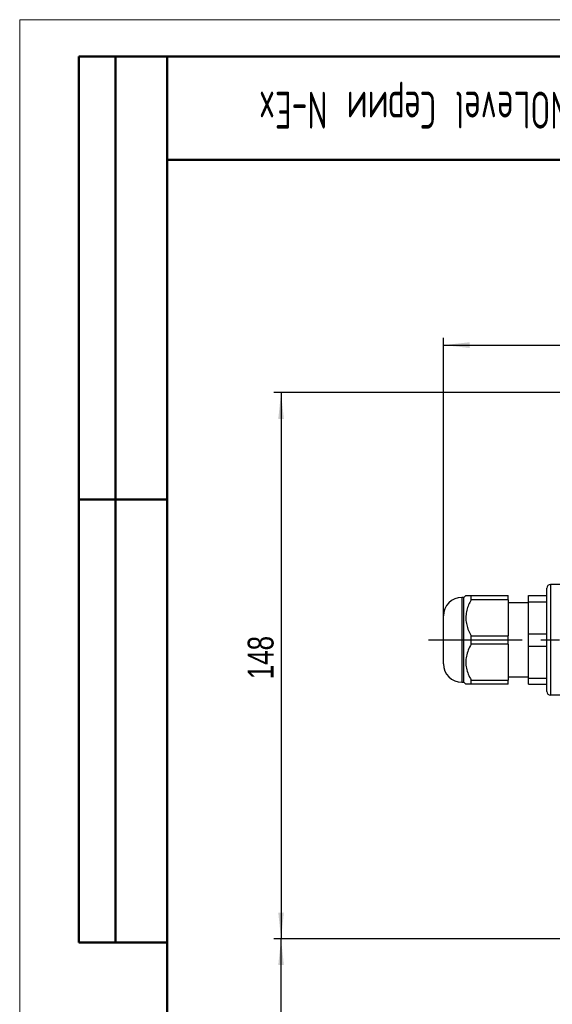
# Model space of a CAD drawing. Header units: millimetres. Extents: x 0 to 420, y 0 to 297.
# Tile 2 of 17: x 0 to 72, y 164 to 297. Entities that reach past the tile are written whole.
import ezdxf

# ---------------------------------------------------------------- set-up
doc = ezdxf.new("R2010")
doc.units = ezdxf.units.MM
doc.linetypes.add('CENTERX2', pattern=[20.32, 12.7, -2.54, 2.54, -2.54])
doc.layers.add('ОСЕВЫЕ', color=7, linetype='Continuous')
doc.layers.add('ОСНОВНОЙ', color=7, linetype='Continuous', lineweight=25)
doc.styles.add('SLDTEXTSTYLE0', font='TXT', dxfattribs={"width": 0.605, "bigfont": 'bigfont'})
doc.styles.add('SLDTEXTSTYLE4', font='TXT', dxfattribs={"width": 0.75})
doc.dimstyles.new('SLDDIMSTYLE0', dxfattribs={"dimtxt": 3.5, "dimasz": 3.556, "dimexe": 0, "dimexo": 0.0625, "dimgap": 0.875, "dimtad": 1, "dimdec": 0, "dimlfac": 2, "dimrnd": 1e-09, "dimzin": 12, "dimdsep": 46, "dimtxsty": 'SLDTEXTSTYLE4', "dimsah": 1, "dimcen": 0.09, "dimadec": 0, "dimazin": 3, "dimtfac": 1, "dimtdec": 0, "dimtofl": 0, "dimtmove": 0, "dimatfit": 3, "dimfxl": 0, "dimfrac": 2, "dimtolj": 1, "dimtzin": 12, "dimarcsym": 0})

# ---------------------------------------------------------------- blocks, each defined once
blk = doc.blocks.new('_D')
at = {"layer": 'ОСЕВЫЕ'}
for p, q in [((57.41, 216.23), (57.41, 253.91)), ((127.41, 241.66), (127.41, 253.91)), ((57.41, 252.91), (127.41, 252.91))]:
    blk.add_line(p, q, dxfattribs=at)
for points in [[(57.41, 252.91), (60.96, 252.53), (60.96, 253.3)], [(127.41, 252.91), (123.85, 253.3), (123.85, 252.53)]]:
    blk.add_solid(points, dxfattribs=at)
at = {"layer": 'ОСЕВЫЕ', "insert": (86.87, 257.43), "char_height": 3.5, "attachment_point": 1, "style": 'SLDTEXTSTYLE4'}
blk.add_mtext('140', dxfattribs=at)
blk = doc.blocks.new('_D_1')
at = {"layer": 'ОСЕВЫЕ'}
for p, q in [((79.82, 246.48), (34.41, 246.48)), ((35.41, 246.48), (35.41, 172.48)), ((80.16, 172.48), (34.41, 172.48))]:
    blk.add_line(p, q, dxfattribs=at)
for points in [[(35.41, 246.48), (35.03, 242.92), (35.79, 242.92)], [(35.41, 172.48), (35.79, 176.03), (35.03, 176.03)]]:
    blk.add_solid(points, dxfattribs=at)
at = {"layer": 'ОСЕВЫЕ', "insert": (30.89, 207.65), "char_height": 3.5, "attachment_point": 1, "rotation": 90, "style": 'SLDTEXTSTYLE4'}
blk.add_mtext('148', dxfattribs=at)
blk = doc.blocks.new('_D_5')
at = {"layer": 'ОСЕВЫЕ'}
for p, q in [((80.16, 172.48), (34.41, 172.48)), ((35.41, 97.48), (35.41, 172.48)), ((59.16, 97.48), (34.41, 97.48))]:
    blk.add_line(p, q, dxfattribs=at)
for points in [[(35.41, 172.48), (35.03, 168.92), (35.79, 168.92)], [(35.41, 97.48), (35.79, 101.03), (35.03, 101.03)]]:
    blk.add_solid(points, dxfattribs=at)
at = {"layer": 'ОСЕВЫЕ', "insert": (30.89, 134.64), "char_height": 3.5, "attachment_point": 1, "rotation": 90, "style": 'SLDTEXTSTYLE4'}
blk.add_mtext('150', dxfattribs=at)

msp = doc.modelspace()

# ---------------------------------------------------------------- linework, layer by layer
at = {"color": 7, "linetype": 'Continuous', "lineweight": 18}
for q in [(420, 297), (0, 0)]:
    msp.add_line((0, 297), q, dxfattribs=at)
at = {"color": 7, "linetype": 'Continuous', "lineweight": 50}
for p, q in [((8, 172), (8, 292)), ((20, 292), (8, 292)), ((8, 172), (8, 292)), ((13, 172), (13, 292)), ((13, 172), (13, 292)), ((20, 292), (20, 5)), ((415, 292), (20, 292)), ((20, 292), (20, 5)), ((20, 278), (90, 278)), ((8, 232), (20, 232)), ((8, 172), (20, 172))]:
    msp.add_line(p, q, dxfattribs=at)
at = {"color": 7, "linetype": 'Continuous', "lineweight": 25}
for p, q in [((20, 232), (8, 232)), ((78.7, 220.48), (71.91, 220.48)), ((60.44, 218.98), (60.16, 218.73)), ((61.16, 218.41), (61.16, 218.98)), ((61.16, 218.98), (66.16, 218.98)), ((66.16, 218.41), (66.16, 218.98)), ((68.91, 218.98), (71.41, 218.98)), ((68.91, 218.14), (68.91, 218.98)), ((71.41, 205.98), (71.41, 219.98)), ((60.16, 218.73), (59.91, 218.73)), ((60.16, 208), (60.16, 218.73)), ((66.16, 218.41), (61.16, 218.41)), ((66.16, 218.41), (66.16, 213.54)), ((68.91, 217.98), (66.16, 217.98)), ((68.91, 218.14), (71.41, 218.14)), ((68.91, 213.81), (68.91, 218.14)), ((57.41, 209.73), (57.41, 216.23)), ((61.16, 212.41), (61.16, 213.54)), ((61.16, 213.54), (66.16, 213.54)), ((66.16, 212.41), (66.16, 213.54)), ((68.91, 212.14), (68.91, 213.81)), ((68.91, 213.81), (71.41, 213.81)), ((66.16, 212.41), (61.16, 212.41)), ((66.16, 212.41), (66.16, 207.54)), ((68.91, 212.14), (71.41, 212.14)), ((68.91, 207.81), (68.91, 212.14)), ((59.91, 207.23), (60.16, 207.23)), ((60.16, 207.23), (60.16, 208)), ((60.16, 207.23), (60.44, 206.97)), ((61.16, 206.98), (61.16, 207.54)), ((61.16, 207.54), (66.16, 207.54)), ((66.16, 206.98), (61.16, 206.98)), ((66.16, 207.98), (68.91, 207.98)), ((66.16, 206.98), (66.16, 207.54)), ((68.91, 207.81), (71.41, 207.81)), ((68.91, 206.98), (68.91, 207.81)), ((68.91, 206.98), (71.41, 206.98)), ((81.51, 205.48), (71.91, 205.48))]:
    msp.add_line(p, q, dxfattribs=at)
at = {"color": 8, "linetype": 'Continuous', "lineweight": 25}
for p, q in [((71.91, 220.48), (71.91, 205.48)), ((59.91, 218.73), (59.91, 207.23))]:
    msp.add_line(p, q, dxfattribs=at)
at = {"color": 7, "linetype": 'Continuous', "lineweight": 25}
for centre, radius, start, end in [((71.91, 219.98), 0.5, 90, 180), ((59.91, 216.23), 2.5, 90, 180), ((59.91, 209.73), 2.5, 180, 270), ((71.91, 205.98), 0.5, 180, 270)]:
    msp.add_arc(centre, radius, start, end, dxfattribs=at)
for points, knots in [([(60.44, 218.98), (60.44, 218.98), (60.42, 218.98), (60.52, 218.98), (60.75, 218.98), (61.02, 218.98), (61.16, 218.98)], [0, 0, 0, 0, 0.005574, 0.329719, 0.66145, 1, 1, 1, 1]), ([(61.16, 218.41), (61.04, 218.18), (60.8, 217.72), (60.55, 216.98), (60.42, 216.2), (60.46, 215.4), (60.65, 214.63), (60.9, 214.01), (61.09, 213.66), (61.16, 213.54)], [0, 0, 0, 0, 0.1492573, 0.2983465, 0.4555133, 0.6126161, 0.7690295, 0.9256635, 1, 1, 1, 1]), ([(61.16, 212.41), (61.02, 212.14), (60.74, 211.61), (60.5, 210.79), (60.41, 209.95), (60.5, 209.13), (60.75, 208.32), (61.02, 207.8), (61.16, 207.54)], [0, 0, 0, 0, 0.171208, 0.345582, 0.502778, 0.664853, 0.830722, 1, 1, 1, 1]), ([(61.16, 206.98), (61.02, 206.98), (60.75, 206.98), (60.49, 206.98), (60.46, 206.98), (60.44, 206.98)], [0, 0, 0, 0, 0.342423, 0.691176, 1, 1, 1, 1])]:
    msp.add_open_spline(points, degree=3, knots=knots, dxfattribs=at)
at = {"layer": 'ОСЕВЫЕ', "linetype": 'CENTERX2'}
msp.add_line((55.37, 212.98), (89.59, 212.98), dxfattribs=at)
at = {"layer": 'ОСНОВНОЙ', "linetype": 'Continuous', "lineweight": 18}
for p, q in [((20, 5), (20, 292)), ((20, 292), (415, 292))]:
    msp.add_line(p, q, dxfattribs=at)

# ---------------------------------------------------------------- texts
at = {"color": 7, "linetype": 'Continuous', "lineweight": 0, "insert": (55.38, 282.26), "char_height": 5, "attachment_point": 2, "rotation": 180, "style": 'SLDTEXTSTYLE0'}
msp.add_mtext('INNOLevel Серии N-Ex', dxfattribs=at)

# ---------------------------------------------------------------- dimensions: what is measured, and where the dimension line sits
at = {"layer": 'ОСЕВЫЕ'}
dim = msp.add_linear_dim(base=(127.41, 252.91), p1=(57.41, 216.23), p2=(127.41, 241.66), dimstyle='SLDDIMSTYLE0', dxfattribs=at)
dim.commit()
dim.dimension.update_dxf_attribs({"geometry": '_D', "text_midpoint": (90.75, 252.91), "dimtype": 160})
for p1, picture, middle in [((79.82, 246.48), '_D_1', (35.41, 211.53)), ((59.16, 97.48), '_D_5', (35.41, 138.52))]:
    dim = msp.add_linear_dim(base=(35.41, 172.48), p1=p1, p2=(80.16, 172.48), angle=90, dimstyle='SLDDIMSTYLE0', dxfattribs=at)
    dim.commit()
    dim.dimension.update_dxf_attribs({"geometry": picture, "text_midpoint": middle, "dimtype": 160})

doc.saveas('drawing.dxf')
